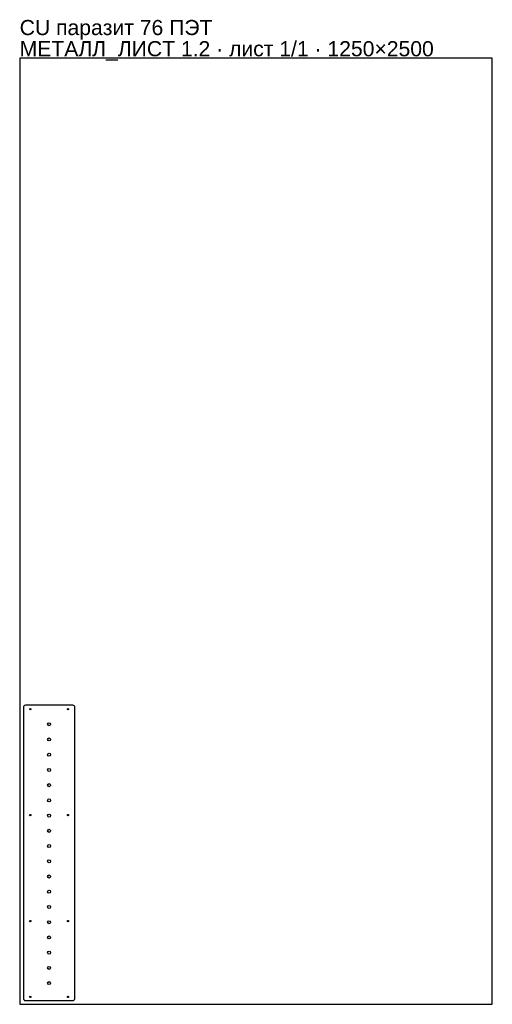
# Model space of a CAD drawing. Header units: millimetres. Extents: x 0 to 1250, y 0 to 2602.
import ezdxf

# ---------------------------------------------------------------- set-up
doc = ezdxf.new("R2010")
doc.units = ezdxf.units.MM
doc.layers.get('0').update_dxf_attribs({"linetype": 'CONTINUOUS'})
doc.layers.add('INFO', color=5, linetype='CONTINUOUS')
doc.styles.get("Standard").update_dxf_attribs({"font": 'arial.ttf'})

msp = doc.modelspace()

# ---------------------------------------------------------------- linework, layer by layer
msp.add_lwpolyline([(0, 0), (1250, 0), (1250, 2500), (0, 2500)], close=True)
msp.add_lwpolyline([(20.314347, 10.00007), (135.514347, 10.00007), (140.828683, 10.00007, 0.414214), (145.828683, 15.00007), (145.828683, 785.00007, 0.414214), (140.828683, 790.00007), (15.000011, 790.00007, 0.414214), (10.000011, 785.00007), (10.000011, 15.00007, 0.414214), (15.000011, 10.00007)], format="xyb", close=True)
for centre, radius in [((27.914347, 780.00007), 1.65), ((127.914347, 780.00007), 1.65), ((77.914347, 740.00007), 4), ((77.914347, 699.768599), 4), ((77.914347, 659.537129), 4), ((77.914347, 619.305658), 4), ((77.914347, 579.074188), 4), ((77.914347, 538.842717), 4), ((27.914347, 500.00007), 1.65), ((77.914347, 498.611247), 4), ((127.914347, 500.00007), 1.65), ((77.914347, 458.379776), 4), ((77.914347, 418.148305), 4), ((77.914347, 377.916835), 4), ((77.914347, 337.685364), 4), ((77.914347, 297.453894), 4), ((77.914347, 257.222423), 4), ((27.914347, 220.00007), 1.65), ((77.914347, 216.990952), 4), ((127.914347, 220.00007), 1.65), ((77.914347, 176.759482), 4), ((77.914347, 136.528011), 4), ((77.914347, 96.296541), 4), ((77.914347, 56.06507), 4), ((27.914347, 19.50007), 1.65), ((127.914347, 19.50007), 1.65)]:
    msp.add_circle(centre, radius)

# ---------------------------------------------------------------- texts
at = {"layer": 'INFO'}
for s, p in [('CU паразит 76 ПЭТ', (0, 2561)), ('МЕТАЛЛ_ЛИСТ 1.2 · лист 1/1 · 1250×2500', (0, 2505))]:
    msp.add_text(s, height=40, dxfattribs=at).set_placement(p)

doc.saveas('drawing.dxf')
